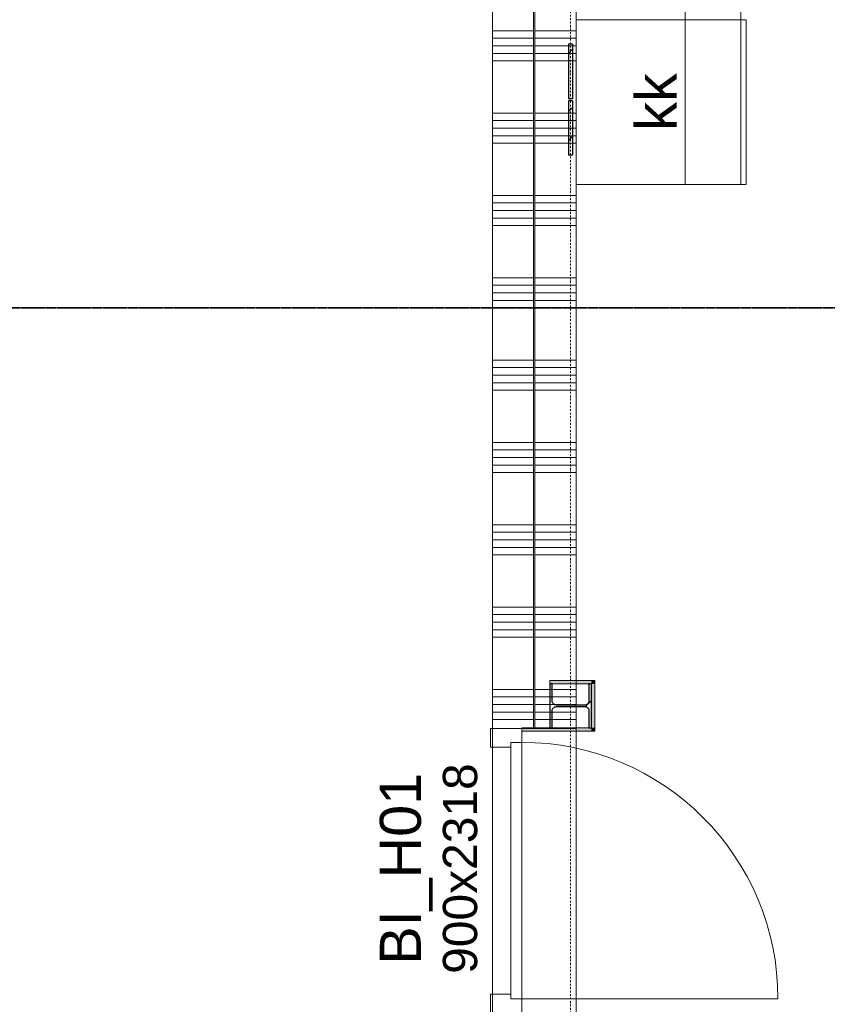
# Model space of a CAD drawing. Extents: x 0 to 92550, y 0 to 59400.
# Tile 52 of 87: x 48730 to 51675, y 17162 to 20750. Entities that reach past the tile are written whole.
import ezdxf
from ezdxf.xclip import XClip

# ---------------------------------------------------------------- set-up
doc = ezdxf.new("R2010")
doc.units = 0
doc.header["$MEASUREMENT"] = 0
doc.header["$XCLIPFRAME"] = 0
for name, pattern in [('Streep-punt fijn', [1251.000023, 626.000023, -312.5, 0, -312.5]), ('Streep-streepje', [1300, 1000, -100, 100, -100]), ('Streeplijn fijn', [234.119993, 155.999994, -78.119999]), ('Wipeout_Contour', [100000, 0, -100000])]:
    doc.linetypes.add(name, pattern=pattern)
for name, color, linetype in [('ZZ 22 Binnenwand metal stud', 7, 'Continuous'), ('ZZ 28 HDC staalconstructies', 7, 'Continuous'), ('ZZ 42 Aftimmerwerk algemeen', 7, 'Continuous'), ('ZZ 72 Vaste inrichting', 7, 'Continuous'), ('ZZ 73 Keuken', 7, 'Continuous'), ('ZZ A Stramien', 7, 'Continuous'), ('ZZ Info_tekst Algemeen', 7, 'Continuous'), ('ZZ Markers doorsnede', 7, 'Continuous'), ('ZZ Zone Gebruiksruimten', 7, 'Continuous')]:
    doc.layers.add(name, color=color, linetype=linetype)
doc.styles.add('GENERATED_STYLE_1', font='arial.ttf')
pattern_1 = [(45, (5738.87, 6500), (-159.099, 159.099), []), (45, (5685.83, 6553.03), (-159.099, 159.099), [])]

# ---------------------------------------------------------------- blocks, each defined once
blk = doc.blocks.new('*X36')
at = {"layer": 'ZZ 22 Binnenwand metal stud', "color": 7, "linetype": 'Continuous', "lineweight": 5, "ltscale": 0.01}
for p, q in [((50608.9, 20709.7), (50675.3, 20709.7)), ((50675.3, 20709.7), (50758.9, 20709.7)), ((50608.9, 20682.3), (50675.3, 20682.3)), ((50675.3, 20682.3), (50758.9, 20682.3)), ((50608.9, 20654.9), (50675.3, 20654.9)), ((50675.3, 20654.9), (50758.9, 20654.9)), ((50608.9, 20627.4), (50675.3, 20627.4)), ((50608.9, 20600), (50675.3, 20600)), ((50675.3, 20627.4), (50758.9, 20627.4)), ((50675.3, 20600), (50758.9, 20600)), ((50608.9, 20409.7), (50675.3, 20409.7)), ((50608.9, 20382.3), (50675.3, 20382.3)), ((50675.3, 20409.7), (50758.9, 20409.7)), ((50675.3, 20382.3), (50758.9, 20382.3)), ((50608.9, 20354.9), (50675.3, 20354.9)), ((50675.3, 20354.9), (50758.9, 20354.9)), ((50608.9, 20327.4), (50675.3, 20327.4)), ((50675.3, 20327.4), (50758.9, 20327.4)), ((50608.9, 20300), (50675.3, 20300)), ((50675.3, 20300), (50758.9, 20300)), ((50608.9, 20109.7), (50675.3, 20109.7)), ((50675.3, 20109.7), (50758.9, 20109.7)), ((50608.9, 20082.3), (50675.3, 20082.3)), ((50608.9, 20054.9), (50675.3, 20054.9)), ((50675.3, 20082.3), (50758.9, 20082.3)), ((50675.3, 20054.9), (50758.9, 20054.9)), ((50608.9, 20027.4), (50675.3, 20027.4)), ((50675.3, 20027.4), (50758.9, 20027.4)), ((50608.9, 20000), (50675.3, 20000)), ((50675.3, 20000), (50758.9, 20000)), ((50608.9, 19809.7), (50675.3, 19809.7)), ((50675.3, 19809.7), (50758.9, 19809.7)), ((50608.9, 19782.3), (50675.3, 19782.3)), ((50675.3, 19782.3), (50758.9, 19782.3)), ((50608.9, 19754.9), (50675.3, 19754.9)), ((50675.3, 19754.9), (50758.9, 19754.9)), ((50608.9, 19727.4), (50675.3, 19727.4)), ((50608.9, 19700), (50675.3, 19700)), ((50675.3, 19727.4), (50758.9, 19727.4)), ((50675.3, 19700), (50758.9, 19700)), ((50608.9, 19509.7), (50675.3, 19509.7)), ((50608.9, 19482.3), (50675.3, 19482.3)), ((50675.3, 19509.7), (50758.9, 19509.7)), ((50675.3, 19482.3), (50758.9, 19482.3)), ((50608.9, 19454.9), (50675.3, 19454.9)), ((50675.3, 19454.9), (50758.9, 19454.9)), ((50608.9, 19427.4), (50675.3, 19427.4)), ((50675.3, 19427.4), (50758.9, 19427.4)), ((50608.9, 19400), (50675.3, 19400)), ((50675.3, 19400), (50758.9, 19400)), ((50608.9, 19209.7), (50675.3, 19209.7)), ((50675.3, 19209.7), (50758.9, 19209.7)), ((50608.9, 19182.3), (50675.3, 19182.3)), ((50675.3, 19182.3), (50758.9, 19182.3)), ((50608.9, 19154.9), (50675.3, 19154.9)), ((50608.9, 19127.4), (50675.3, 19127.4)), ((50675.3, 19154.9), (50758.9, 19154.9)), ((50675.3, 19127.4), (50758.9, 19127.4)), ((50608.9, 19100), (50675.3, 19100)), ((50675.3, 19100), (50758.9, 19100)), ((50608.9, 18909.7), (50675.3, 18909.7)), ((50675.3, 18909.7), (50758.9, 18909.7)), ((50608.9, 18882.3), (50675.3, 18882.3)), ((50675.3, 18882.3), (50758.9, 18882.3)), ((50608.9, 18854.9), (50675.3, 18854.9)), ((50675.3, 18854.9), (50758.9, 18854.9)), ((50608.9, 18827.4), (50675.3, 18827.4)), ((50608.9, 18800), (50675.3, 18800)), ((50675.3, 18827.4), (50758.9, 18827.4)), ((50675.3, 18800), (50758.9, 18800)), ((50608.9, 18609.7), (50675.3, 18609.7)), ((50675.3, 18609.7), (50758.9, 18609.7)), ((50608.9, 18582.3), (50675.3, 18582.3)), ((50608.9, 18554.9), (50675.3, 18554.9)), ((50675.3, 18582.3), (50758.9, 18582.3)), ((50675.3, 18554.9), (50758.9, 18554.9)), ((50608.9, 18527.4), (50675.3, 18527.4)), ((50675.3, 18527.4), (50758.9, 18527.4)), ((50608.9, 18500), (50675.3, 18500)), ((50675.3, 18500), (50758.9, 18500)), ((50608.9, 18309.7), (50675.3, 18309.7)), ((50675.3, 18309.7), (50758.9, 18309.7)), ((50608.9, 18282.3), (50675.3, 18282.3)), ((50675.3, 18282.3), (50758.9, 18282.3)), ((50608.9, 18254.9), (50675.3, 18254.9)), ((50608.9, 18227.4), (50675.3, 18227.4)), ((50675.3, 18254.9), (50758.9, 18254.9)), ((50675.3, 18227.4), (50758.9, 18227.4)), ((50608.9, 18200), (50675.3, 18200)), ((50675.3, 18200), (50758.9, 18200))]:
    blk.add_line(p, q, dxfattribs=at)
blk = doc.blocks.new('*X41')
at = {"layer": 'ZZ 22 Binnenwand metal stud', "color": 7, "linetype": 'Continuous', "lineweight": 5, "ltscale": 0.01}
for p, q in [((50453.9, 20709.7), (50603.9, 20709.7)), ((50453.9, 20682.3), (50603.9, 20682.3)), ((50453.9, 20654.9), (50603.9, 20654.9)), ((50453.9, 20627.4), (50603.9, 20627.4)), ((50453.9, 20600), (50603.9, 20600)), ((50453.9, 20409.7), (50603.9, 20409.7)), ((50453.9, 20382.3), (50603.9, 20382.3)), ((50453.9, 20354.9), (50603.9, 20354.9)), ((50453.9, 20327.4), (50603.9, 20327.4)), ((50453.9, 20300), (50603.9, 20300)), ((50453.9, 20109.7), (50603.9, 20109.7)), ((50453.9, 20082.3), (50603.9, 20082.3)), ((50453.9, 20054.9), (50603.9, 20054.9)), ((50453.9, 20027.4), (50603.9, 20027.4)), ((50453.9, 20000), (50603.9, 20000)), ((50453.9, 19809.7), (50603.9, 19809.7)), ((50453.9, 19782.3), (50603.9, 19782.3)), ((50453.9, 19754.9), (50603.9, 19754.9)), ((50453.9, 19727.4), (50603.9, 19727.4)), ((50453.9, 19700), (50603.9, 19700)), ((50453.9, 19509.7), (50603.9, 19509.7)), ((50453.9, 19482.3), (50603.9, 19482.3)), ((50453.9, 19454.9), (50603.9, 19454.9)), ((50453.9, 19427.4), (50603.9, 19427.4)), ((50453.9, 19400), (50603.9, 19400)), ((50453.9, 19209.7), (50603.9, 19209.7)), ((50453.9, 19182.3), (50603.9, 19182.3)), ((50453.9, 19154.9), (50603.9, 19154.9)), ((50453.9, 19127.4), (50603.9, 19127.4)), ((50453.9, 19100), (50603.9, 19100)), ((50453.9, 18909.7), (50603.9, 18909.7)), ((50453.9, 18882.3), (50603.9, 18882.3)), ((50453.9, 18854.9), (50603.9, 18854.9)), ((50453.9, 18827.4), (50603.9, 18827.4)), ((50453.9, 18800), (50603.9, 18800)), ((50453.9, 18609.7), (50603.9, 18609.7)), ((50453.9, 18582.3), (50603.9, 18582.3)), ((50453.9, 18554.9), (50603.9, 18554.9)), ((50453.9, 18527.4), (50603.9, 18527.4)), ((50453.9, 18500), (50603.9, 18500)), ((50453.9, 18309.7), (50603.9, 18309.7)), ((50453.9, 18282.3), (50603.9, 18282.3)), ((50453.9, 18254.9), (50603.9, 18254.9)), ((50453.9, 18227.4), (50603.9, 18227.4)), ((50453.9, 18200), (50603.9, 18200))]:
    blk.add_line(p, q, dxfattribs=at)
blk = doc.blocks.new('Drawing_1_1', base_point=(5738.9, 6500))
at = {"layer": 'ZZ 28 HDC staalconstructies', "linetype": 'Continuous', "lineweight": 0, "true_color": 0x000000}
h = blk.add_hatch(dxfattribs=at)
h.set_pattern_fill('515_Staal_0001', color=18, style=0, pattern_type=2)
h.set_pattern_definition([(225, (50662.87, 18330), (-159.1, 159.1), []), (225, (50609.83, 18383.03), (-159.1, 159.1), [])])
h.paths.add_polyline_path([(50805.9, 18232), (50805.9, 18170), (50814.9, 18170), (50814.9, 18330), (50805.9, 18330), (50805.9, 18268, -0.414214), (50790.9, 18253), (50686.9, 18253, -0.414214), (50671.9, 18268), (50671.9, 18330), (50662.9, 18330), (50662.9, 18170), (50671.9, 18170), (50671.9, 18232, -0.414214), (50686.9, 18247), (50790.9, 18247, -0.414214)])
at = {"layer": 'ZZ 42 Aftimmerwerk algemeen', "linetype": 'Continuous', "lineweight": 0, "true_color": 0x7f7f7f}
for points in [[(50814.9, 18342), (50662.9, 18342), (50662.9, 18330), (50814.9, 18330)], [(50814.9, 18330), (50826.9, 18342), (50814.9, 18342)], [(50814.9, 18330), (50826.9, 18330), (50826.9, 18342)], [(50814.9, 18330), (50814.9, 18170), (50826.9, 18170), (50826.9, 18330)], [(50814.9, 18170), (50560.9, 18170), (50560.9, 18158), (50814.9, 18158)], [(50814.9, 18158), (50826.9, 18158), (50814.9, 18170)], [(50814.9, 18170), (50826.9, 18158), (50826.9, 18170)]]:
    blk.add_hatch(color=8, dxfattribs=at).paths.add_polyline_path(points)
at = {"layer": 'ZZ 22 Binnenwand metal stud', "color": 7, "linetype": 'Continuous', "lineweight": 15, "ltscale": 0.01}
for p, q in [((50603.9, 18167), (50603.9, 25086)), ((50608.9, 18167), (50608.9, 25086)), ((50453.9, 18167), (50560.9, 18167)), ((50453.9, 18167), (50560.9, 18167)), ((50453.9, 18167), (50560.9, 18167)), ((50560.9, 18167), (50603.9, 18167)), ((50560.9, 18167), (50603.9, 18167)), ((50608.9, 18167), (50758.9, 18167)), ((50608.9, 18167), (50758.9, 18167))]:
    blk.add_line(p, q, dxfattribs=at)
at = {"layer": 'ZZ 22 Binnenwand metal stud', "color": 7, "linetype": 'Continuous', "lineweight": 9, "ltscale": 0.01}
for p, q in [((50560.9, 18167), (50446.9, 18167)), ((50446.9, 18167), (50446.9, 18100)), ((50560.9, 18117), (50560.9, 18167)), ((50520.9, 18100), (50520.9, 18117)), ((50520.9, 18117), (50560.9, 18117)), ((50520.9, 17183), (50520.9, 18117)), ((50520.9, 18117), (50560.9, 18117)), ((50560.9, 18117), (50560.9, 17183)), ((50446.9, 18100), (50520.9, 18100)), ((50520.9, 17200), (50446.9, 17200)), ((50446.9, 17200), (50446.9, 17133)), ((50520.9, 17183), (50520.9, 17200)), ((50560.9, 17183), (50520.9, 17183)), ((50560.9, 17183), (50520.9, 17183)), ((50560.9, 17183), (51494.9, 17183)), ((50560.9, 17133), (50560.9, 17183))]:
    blk.add_line(p, q, dxfattribs=at)
at = {"layer": 'ZZ 22 Binnenwand metal stud', "color": 7, "linetype": 'Continuous', "lineweight": 5, "ltscale": 0.01}
blk.add_line((50603.9, 18167), (50608.9, 18167), dxfattribs=at)
blk.add_line((50603.9, 18167), (50608.9, 18167), dxfattribs=at)
at = {"layer": 'ZZ 22 Binnenwand metal stud', "color": 7, "linetype": 'Continuous', "lineweight": 15, "ltscale": 0.01, "flags": 128}
blk.add_lwpolyline([(50453.9, 25086), (50453.9, 18167)], dxfattribs=at)
at = {"layer": 'ZZ 22 Binnenwand metal stud', "color": 7, "linetype": 'Continuous', "lineweight": 9, "ltscale": 0.01}
blk.add_arc((50560.9, 17183), 934, 0, 90, dxfattribs=at)
at = {"layer": 'ZZ 28 HDC staalconstructies', "color": 7, "linetype": 'Continuous', "lineweight": 25, "ltscale": 0.01}
for p, q in [((50731.4, 20661.2), (50731.4, 20462.1)), ((50731.4, 20454.9), (50731.4, 20256.6))]:
    blk.add_line(p, q, dxfattribs=at)
at = {"layer": 'ZZ 28 HDC staalconstructies', "color": 7, "linetype": 'Continuous', "lineweight": 25, "ltscale": 0.01, "flags": 128}
blk.add_lwpolyline([(50805.9, 18232), (50805.9, 18170), (50814.9, 18170), (50814.9, 18330), (50805.9, 18330), (50805.9, 18268, -0.414214), (50790.9, 18253), (50686.9, 18253, -0.414214), (50671.9, 18268), (50671.9, 18330), (50662.9, 18330), (50662.9, 18170), (50671.9, 18170), (50671.9, 18232, -0.414214), (50686.9, 18247), (50790.9, 18247, -0.414214)], format="xyb", close=True, dxfattribs=at)
at = {"layer": 'ZZ 42 Aftimmerwerk algemeen', "color": 7, "linetype": 'Continuous', "lineweight": 9, "ltscale": 0.01, "flags": 128}
for points in [[(50814.9, 18342), (50662.9, 18342)], [(50662.9, 18342), (50662.9, 18330)], [(50826.9, 18342), (50814.9, 18342)], [(50826.9, 18158), (50826.9, 18342)], [(50662.9, 18330), (50814.9, 18330)], [(50814.9, 18330), (50814.9, 18170)], [(50814.9, 18170), (50560.9, 18170)], [(50560.9, 18158), (50560.9, 18170)], [(50560.9, 18158), (50814.9, 18158)], [(50826.9, 18158), (50814.9, 18158)]]:
    blk.add_lwpolyline(points, dxfattribs=at)
at = {"layer": 'ZZ A Stramien', "color": 7, "linetype": 'Streep-punt fijn', "lineweight": 9, "ltscale": 0.01}
blk.add_line((50738.9, 6500), (50738.9, 52900), dxfattribs=at)
at = {"layer": 'ZZ Markers doorsnede', "color": 7, "linetype": 'Streep-streepje', "lineweight": 35, "ltscale": 0.01}
blk.add_line((7888.9, 19700), (62138.9, 19700), dxfattribs=at)
at = {"layer": 'ZZ Zone Gebruiksruimten', "color": 255, "linetype": 'Continuous', "lineweight": 0, "ltscale": 0.01, "flags": 128}
blk.add_lwpolyline([(50453.9, 27850), (44953.9, 27850), (44953.9, 11845), (50453.9, 11845)], close=True, dxfattribs=at)
at = {"layer": 'ZZ 72 Vaste inrichting', "color": 7, "linetype": 'Continuous', "lineweight": 25, "ltscale": 0.01}
blk.add_blockref('*X41', (0, 0), dxfattribs=at)
at = {"layer": 'ZZ 22 Binnenwand metal stud', "color": 7, "linetype": 'Continuous', "lineweight": 5, "attachment_point": 1, "rotation": 90, "style": 'GENERATED_STYLE_1'}
for s, insert, char_height in [('\\A1;{\\pql;\\fArial|b0|i0|c0|p0;\\W1.000000;900x2318}', (50273.2, 17273.5), 125), ('\\A1;{\\pql;\\fArial|b0|i0|c0|p0;\\W1.000000;BI_H01}', (50043.2, 17306.9), 150)]:
    blk.add_mtext(s, dxfattribs=dict(at, insert=insert, char_height=char_height))
at = {"color": 254, "linetype": 'Wipeout_Contour', "lineweight": 0, "ltscale": 220048.077528}
blk.add_wipeout([(51378.9, 20150), (51378.9, 20750), (50758.9, 20750), (50758.9, 20150)], dxfattribs=at).dxf.layer = 'ZZ 73 Keuken'
at = {"layer": 'ZZ 28 HDC staalconstructies', "linetype": 'Continuous', "lineweight": 0, "true_color": 0x000000}
h = blk.add_hatch(dxfattribs=at)
h.set_pattern_fill('515_Staal_0001', color=18, style=0, pattern_type=2)
h.set_pattern_definition(pattern_1)
h.paths.add_polyline_path([(50746.4, 20661.2), (50731.4, 20661.2), (50731.4, 20462.1), (50746.4, 20462.1)])
h = blk.add_hatch(dxfattribs=at)
h.set_pattern_fill('515_Staal_0001', color=18, style=0, pattern_type=2)
h.set_pattern_definition(pattern_1)
h.paths.add_polyline_path([(50731.4, 20454.9), (50731.4, 20256.6), (50746.4, 20256.6), (50746.4, 20454.9)])
at = {"layer": 'ZZ 22 Binnenwand metal stud', "color": 7, "linetype": 'Continuous', "lineweight": 15, "ltscale": 0.01, "flags": 128}
blk.add_lwpolyline([(50758.9, 18167), (50758.9, 22600)], dxfattribs=at)
at = {"layer": 'ZZ 28 HDC staalconstructies', "color": 7, "linetype": 'Continuous', "lineweight": 25, "ltscale": 0.01}
for p, q in [((50746.4, 20661.2), (50731.4, 20661.2)), ((50746.4, 20661.2), (50746.4, 20462.1)), ((50746.4, 20462.1), (50731.4, 20462.1)), ((50746.4, 20454.9), (50731.4, 20454.9)), ((50746.4, 20454.9), (50746.4, 20256.6)), ((50746.4, 20256.6), (50731.4, 20256.6))]:
    blk.add_line(p, q, dxfattribs=at)
at = {"layer": 'ZZ 73 Keuken', "color": 7, "linetype": 'Streeplijn fijn', "lineweight": 9, "ltscale": 0.01}
for p, q in [((50758.9, 20750), (50758.9, 21350)), ((51156.9, 21350), (51156.9, 20750)), ((51358.9, 21350), (51358.9, 20750)), ((50758.9, 20750), (50758.9, 20150)), ((51156.9, 20150), (51156.9, 20750)), ((51358.9, 20150), (51358.9, 20750))]:
    blk.add_line(p, q, dxfattribs=at)
at = {"layer": 'ZZ 73 Keuken', "color": 7, "linetype": 'Streeplijn fijn', "lineweight": 9, "ltscale": 0.01, "flags": 128}
blk.add_lwpolyline([(51378.9, 20150), (51378.9, 20750), (50758.9, 20750), (50758.9, 20150)], close=True, dxfattribs=at)
at = {"layer": 'ZZ Zone Gebruiksruimten', "color": 255, "linetype": 'Continuous', "lineweight": 0, "ltscale": 0.01, "flags": 128}
blk.add_lwpolyline([(54358.9, 22600), (50758.9, 22600), (50758.9, 16600), (54358.9, 16600)], close=True, dxfattribs=at)
at = {"layer": 'ZZ 72 Vaste inrichting', "color": 7, "linetype": 'Continuous', "lineweight": 25, "ltscale": 0.01}
blk.add_blockref('*X36', (0, 0), dxfattribs=at)
at = {"layer": 'ZZ Info_tekst Algemeen', "color": 7, "linetype": 'Continuous', "lineweight": 5, "insert": (51050.3, 20450), "char_height": 150, "attachment_point": 5, "rotation": 90, "style": 'GENERATED_STYLE_1'}
blk.add_mtext('\\A1;{\\pqc;\\fArial|b0|i0|c0|p0;\\W1.000000;kk}', dxfattribs=at)

msp = doc.modelspace()

# ---------------------------------------------------------------- block references
at = {"color": 7, "linetype": 'Continuous', "lineweight": 25, "ltscale": 0.01}
ref = msp.add_blockref('Drawing_1_1', (5738.9, 6500), dxfattribs=at)
XClip(ref).set_block_clipping_path([(1000, 1000), (66950, 58400)])

doc.saveas('drawing.dxf')
